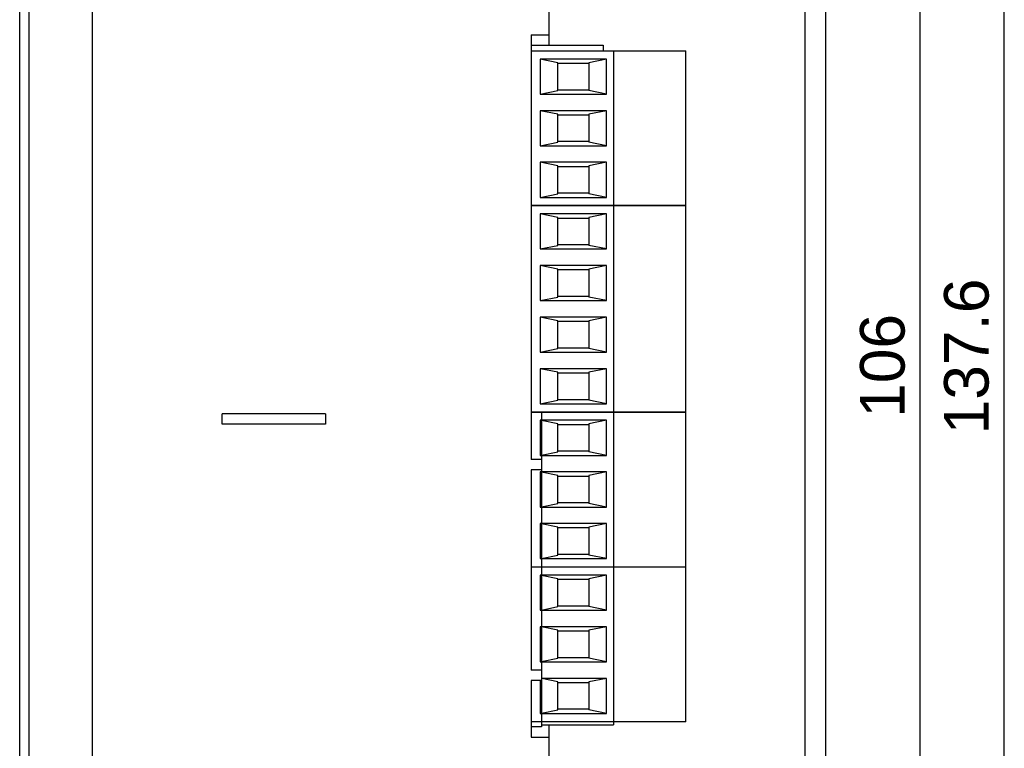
# Model space of a CAD drawing. Extents: x 10 to 287, y 22 to 188.
# Tile 2 of 22: x 15 to 110, y 60 to 131. Entities that reach past the tile are written whole.
import ezdxf

# ---------------------------------------------------------------- set-up
doc = ezdxf.new("R2010")
doc.units = 0
doc.layers.add('CAPA_1', color=7, linetype='CONTINUOUS')
doc.layers.add('COTES', color=7, linetype='CONTINUOUS')

# ---------------------------------------------------------------- blocks, each defined once
blk = doc.blocks.new('BLOCK_30')
at = {"layer": 'CAPA_1', "color": 7}
blk.add_lwpolyline([(16.047, 165.463), (16.047, 24.145)], dxfattribs=at)
blk = doc.blocks.new('BLOCK_32')
at = {"layer": 'CAPA_1', "color": 7}
blk.add_lwpolyline([(22.16, 167.153), (22.16, 22.455)], dxfattribs=at)
blk = doc.blocks.new('BLOCK_48')
at = {"layer": 'CAPA_1', "color": 7}
blk.add_lwpolyline([(64.66, 61.053), (66.41, 61.053)], dxfattribs=at)
blk = doc.blocks.new('BLOCK_49')
at = {"layer": 'CAPA_1', "color": 7}
blk.add_lwpolyline([(65.66, 62.053), (64.66, 62.053)], dxfattribs=at)
blk = doc.blocks.new('BLOCK_50')
at = {"layer": 'CAPA_1', "color": 7}
blk.add_lwpolyline([(65.66, 66.553), (64.66, 66.553)], dxfattribs=at)
blk = doc.blocks.new('BLOCK_51')
at = {"layer": 'CAPA_1', "color": 7}
blk.add_lwpolyline([(65.66, 67.553), (64.66, 67.553)], dxfattribs=at)
blk = doc.blocks.new('BLOCK_72')
at = {"layer": 'CAPA_1', "color": 7}
blk.add_lwpolyline([(64.66, 129.093), (64.66, 87.953)], dxfattribs=at)
blk = doc.blocks.new('BLOCK_73')
at = {"layer": 'CAPA_1', "color": 7}
blk.add_lwpolyline([(64.66, 86.953), (64.66, 67.553)], dxfattribs=at)
blk = doc.blocks.new('BLOCK_74')
at = {"layer": 'CAPA_1', "color": 7}
blk.add_lwpolyline([(64.66, 66.553), (64.66, 61.053)], dxfattribs=at)
blk = doc.blocks.new('BLOCK_77')
at = {"layer": 'CAPA_1', "color": 7}
blk.add_lwpolyline([(65.66, 92.533), (65.66, 62.053)], dxfattribs=at)
blk = doc.blocks.new('BLOCK_80')
at = {"layer": 'CAPA_1', "color": 7}
blk.add_lwpolyline([(66.41, 56.053), (66.41, 62.253)], dxfattribs=at)
blk = doc.blocks.new('BLOCK_81')
at = {"layer": 'CAPA_1', "color": 7}
blk.add_lwpolyline([(66.41, 128.103), (66.41, 134.053)], dxfattribs=at)
blk = doc.blocks.new('BLOCK_87')
at = {"layer": 'CAPA_1', "color": 7}
blk.add_lwpolyline([(65.66, 86.953), (64.66, 86.953)], dxfattribs=at)
blk = doc.blocks.new('BLOCK_102')
at = {"layer": 'CAPA_1', "color": 7}
blk.add_lwpolyline([(65.66, 87.953), (64.66, 87.953)], dxfattribs=at)
blk = doc.blocks.new('BLOCK_103')
at = {"layer": 'CAPA_1', "color": 7}
blk.add_lwpolyline([(65.66, 92.533), (64.66, 92.533)], dxfattribs=at)
blk = doc.blocks.new('BLOCK_105')
at = {"layer": 'CAPA_1', "color": 7}
blk.add_lwpolyline([(91.16, 132.053), (91.16, 58.053)], dxfattribs=at)
blk = doc.blocks.new('BLOCK_110')
at = {"layer": 'CAPA_1', "color": 7}
blk.add_lwpolyline([(64.66, 129.093), (66.41, 129.093)], dxfattribs=at)
blk = doc.blocks.new('BLOCK_147')
at = {"layer": 'CAPA_1', "color": 7}
blk.add_lwpolyline([(34.76, 91.373), (34.76, 92.373)], dxfattribs=at)
blk = doc.blocks.new('BLOCK_148')
at = {"layer": 'CAPA_1', "color": 7}
blk.add_lwpolyline([(44.76, 92.373), (44.76, 91.373)], dxfattribs=at)
blk = doc.blocks.new('BLOCK_149')
at = {"layer": 'CAPA_1', "color": 7}
blk.add_lwpolyline([(44.76, 91.373), (34.76, 91.373)], dxfattribs=at)
blk = doc.blocks.new('BLOCK_150')
at = {"layer": 'CAPA_1', "color": 7}
blk.add_lwpolyline([(44.76, 92.373), (34.76, 92.373)], dxfattribs=at)
blk = doc.blocks.new('BLOCK_151')
at = {"layer": 'CAPA_1', "color": 7}
blk.add_lwpolyline([(65.66, 63.374), (67.254, 63.699)], dxfattribs=at)
blk = doc.blocks.new('BLOCK_152')
at = {"layer": 'CAPA_1', "color": 7}
blk.add_lwpolyline([(71.954, 66.753), (70.254, 66.406)], dxfattribs=at)
blk = doc.blocks.new('BLOCK_153')
at = {"layer": 'CAPA_1', "color": 7}
blk.add_lwpolyline([(65.66, 68.374), (67.254, 68.699)], dxfattribs=at)
blk = doc.blocks.new('BLOCK_154')
at = {"layer": 'CAPA_1', "color": 7}
blk.add_lwpolyline([(65.66, 62.253), (72.654, 62.253)], dxfattribs=at)
blk = doc.blocks.new('BLOCK_155')
at = {"layer": 'CAPA_1', "color": 7}
blk.add_lwpolyline([(79.654, 62.553), (64.66, 62.553)], dxfattribs=at)
blk = doc.blocks.new('BLOCK_156')
at = {"layer": 'CAPA_1', "color": 7}
blk.add_lwpolyline([(65.554, 63.353), (71.954, 63.353)], dxfattribs=at)
blk = doc.blocks.new('BLOCK_157')
at = {"layer": 'CAPA_1', "color": 7}
blk.add_lwpolyline([(70.254, 63.753), (67.254, 63.753)], dxfattribs=at)
blk = doc.blocks.new('BLOCK_158')
at = {"layer": 'CAPA_1', "color": 7}
blk.add_lwpolyline([(67.254, 66.353), (70.254, 66.353)], dxfattribs=at)
blk = doc.blocks.new('BLOCK_159')
at = {"layer": 'CAPA_1', "color": 7}
blk.add_lwpolyline([(71.954, 66.753), (65.66, 66.753)], dxfattribs=at)
blk = doc.blocks.new('BLOCK_160')
at = {"layer": 'CAPA_1', "color": 7}
blk.add_lwpolyline([(71.954, 71.753), (70.254, 71.406)], dxfattribs=at)
blk = doc.blocks.new('BLOCK_161')
at = {"layer": 'CAPA_1', "color": 7}
blk.add_lwpolyline([(65.66, 73.374), (67.254, 73.699)], dxfattribs=at)
blk = doc.blocks.new('BLOCK_162')
at = {"layer": 'CAPA_1', "color": 7}
blk.add_lwpolyline([(71.954, 76.753), (70.254, 76.406)], dxfattribs=at)
blk = doc.blocks.new('BLOCK_163')
at = {"layer": 'CAPA_1', "color": 7}
blk.add_lwpolyline([(65.554, 68.353), (71.954, 68.353)], dxfattribs=at)
blk = doc.blocks.new('BLOCK_164')
at = {"layer": 'CAPA_1', "color": 7}
blk.add_lwpolyline([(70.254, 68.753), (67.254, 68.753)], dxfattribs=at)
blk = doc.blocks.new('BLOCK_165')
at = {"layer": 'CAPA_1', "color": 7}
blk.add_lwpolyline([(67.254, 71.353), (70.254, 71.353)], dxfattribs=at)
blk = doc.blocks.new('BLOCK_166')
at = {"layer": 'CAPA_1', "color": 7}
blk.add_lwpolyline([(71.954, 71.753), (65.554, 71.753)], dxfattribs=at)
blk = doc.blocks.new('BLOCK_167')
at = {"layer": 'CAPA_1', "color": 7}
blk.add_lwpolyline([(65.554, 73.353), (71.954, 73.353)], dxfattribs=at)
blk = doc.blocks.new('BLOCK_168')
at = {"layer": 'CAPA_1', "color": 7}
blk.add_lwpolyline([(71.954, 63.353), (70.254, 63.699)], dxfattribs=at)
blk = doc.blocks.new('BLOCK_169')
at = {"layer": 'CAPA_1', "color": 7}
blk.add_lwpolyline([(67.254, 66.406), (65.695, 66.724)], dxfattribs=at)
blk = doc.blocks.new('BLOCK_170')
at = {"layer": 'CAPA_1', "color": 7}
blk.add_lwpolyline([(71.954, 68.353), (70.254, 68.699)], dxfattribs=at)
blk = doc.blocks.new('BLOCK_171')
at = {"layer": 'CAPA_1', "color": 7}
blk.add_lwpolyline([(65.66, 78.374), (67.254, 78.699)], dxfattribs=at)
blk = doc.blocks.new('BLOCK_172')
at = {"layer": 'CAPA_1', "color": 7}
blk.add_lwpolyline([(71.954, 81.753), (70.254, 81.406)], dxfattribs=at)
blk = doc.blocks.new('BLOCK_173')
at = {"layer": 'CAPA_1', "color": 7}
blk.add_lwpolyline([(70.254, 73.753), (67.254, 73.753)], dxfattribs=at)
blk = doc.blocks.new('BLOCK_174')
at = {"layer": 'CAPA_1', "color": 7}
blk.add_lwpolyline([(67.254, 76.353), (70.254, 76.353)], dxfattribs=at)
blk = doc.blocks.new('BLOCK_175')
at = {"layer": 'CAPA_1', "color": 7}
blk.add_lwpolyline([(71.954, 76.753), (65.554, 76.753)], dxfattribs=at)
blk = doc.blocks.new('BLOCK_176')
at = {"layer": 'CAPA_1', "color": 7}
blk.add_lwpolyline([(64.66, 77.553), (79.654, 77.553)], dxfattribs=at)
blk = doc.blocks.new('BLOCK_177')
at = {"layer": 'CAPA_1', "color": 7}
blk.add_lwpolyline([(65.554, 78.353), (71.954, 78.353)], dxfattribs=at)
blk = doc.blocks.new('BLOCK_178')
at = {"layer": 'CAPA_1', "color": 7}
blk.add_lwpolyline([(70.254, 78.753), (67.254, 78.753)], dxfattribs=at)
blk = doc.blocks.new('BLOCK_179')
at = {"layer": 'CAPA_1', "color": 7}
blk.add_lwpolyline([(67.254, 71.406), (65.66, 71.731)], dxfattribs=at)
blk = doc.blocks.new('BLOCK_180')
at = {"layer": 'CAPA_1', "color": 7}
blk.add_lwpolyline([(71.954, 73.353), (70.254, 73.699)], dxfattribs=at)
blk = doc.blocks.new('BLOCK_181')
at = {"layer": 'CAPA_1', "color": 7}
blk.add_lwpolyline([(67.254, 76.406), (65.66, 76.731)], dxfattribs=at)
blk = doc.blocks.new('BLOCK_182')
at = {"layer": 'CAPA_1', "color": 7}
blk.add_lwpolyline([(65.554, 126.753), (65.554, 123.353)], dxfattribs=at)
blk = doc.blocks.new('BLOCK_183')
at = {"layer": 'CAPA_1', "color": 7}
blk.add_lwpolyline([(65.554, 121.753), (65.554, 118.353)], dxfattribs=at)
blk = doc.blocks.new('BLOCK_184')
at = {"layer": 'CAPA_1', "color": 7}
blk.add_lwpolyline([(65.554, 116.753), (65.554, 113.353)], dxfattribs=at)
blk = doc.blocks.new('BLOCK_185')
at = {"layer": 'CAPA_1', "color": 7}
blk.add_lwpolyline([(65.554, 91.753), (65.554, 88.353)], dxfattribs=at)
blk = doc.blocks.new('BLOCK_186')
at = {"layer": 'CAPA_1', "color": 7}
blk.add_lwpolyline([(65.554, 86.753), (65.554, 83.353)], dxfattribs=at)
blk = doc.blocks.new('BLOCK_187')
at = {"layer": 'CAPA_1', "color": 7}
blk.add_lwpolyline([(65.554, 81.753), (65.554, 78.353)], dxfattribs=at)
blk = doc.blocks.new('BLOCK_188')
at = {"layer": 'CAPA_1', "color": 7}
blk.add_lwpolyline([(65.554, 76.753), (65.554, 73.353)], dxfattribs=at)
blk = doc.blocks.new('BLOCK_189')
at = {"layer": 'CAPA_1', "color": 7}
blk.add_lwpolyline([(65.554, 71.753), (65.554, 68.353)], dxfattribs=at)
blk = doc.blocks.new('BLOCK_190')
at = {"layer": 'CAPA_1', "color": 7}
blk.add_lwpolyline([(65.554, 66.553), (65.554, 63.353)], dxfattribs=at)
blk = doc.blocks.new('BLOCK_191')
at = {"layer": 'CAPA_1', "color": 7}
blk.add_lwpolyline([(67.254, 63.699), (67.254, 66.406)], dxfattribs=at)
blk = doc.blocks.new('BLOCK_192')
at = {"layer": 'CAPA_1', "color": 7}
blk.add_lwpolyline([(67.254, 68.699), (67.254, 71.406)], dxfattribs=at)
blk = doc.blocks.new('BLOCK_193')
at = {"layer": 'CAPA_1', "color": 7}
blk.add_lwpolyline([(67.254, 73.699), (67.254, 76.406)], dxfattribs=at)
blk = doc.blocks.new('BLOCK_194')
at = {"layer": 'CAPA_1', "color": 7}
blk.add_lwpolyline([(67.254, 78.699), (67.254, 81.406)], dxfattribs=at)
blk = doc.blocks.new('BLOCK_195')
at = {"layer": 'CAPA_1', "color": 7}
blk.add_lwpolyline([(67.254, 83.699), (67.254, 86.406)], dxfattribs=at)
blk = doc.blocks.new('BLOCK_196')
at = {"layer": 'CAPA_1', "color": 7}
blk.add_lwpolyline([(67.254, 88.699), (67.254, 91.406)], dxfattribs=at)
blk = doc.blocks.new('BLOCK_197')
at = {"layer": 'CAPA_1', "color": 7}
blk.add_lwpolyline([(67.254, 113.699), (67.254, 116.406)], dxfattribs=at)
blk = doc.blocks.new('BLOCK_198')
at = {"layer": 'CAPA_1', "color": 7}
blk.add_lwpolyline([(67.254, 118.699), (67.254, 121.406)], dxfattribs=at)
blk = doc.blocks.new('BLOCK_199')
at = {"layer": 'CAPA_1', "color": 7}
blk.add_lwpolyline([(67.254, 123.699), (67.254, 126.406)], dxfattribs=at)
blk = doc.blocks.new('BLOCK_200')
at = {"layer": 'CAPA_1', "color": 7}
blk.add_lwpolyline([(65.66, 83.374), (67.254, 83.699)], dxfattribs=at)
blk = doc.blocks.new('BLOCK_201')
at = {"layer": 'CAPA_1', "color": 7}
blk.add_lwpolyline([(71.954, 86.753), (70.254, 86.406)], dxfattribs=at)
blk = doc.blocks.new('BLOCK_202')
at = {"layer": 'CAPA_1', "color": 7}
blk.add_lwpolyline([(65.66, 88.374), (67.254, 88.699)], dxfattribs=at)
blk = doc.blocks.new('BLOCK_203')
at = {"layer": 'CAPA_1', "color": 7}
blk.add_lwpolyline([(67.254, 81.353), (70.254, 81.353)], dxfattribs=at)
blk = doc.blocks.new('BLOCK_204')
at = {"layer": 'CAPA_1', "color": 7}
blk.add_lwpolyline([(71.954, 81.753), (65.554, 81.753)], dxfattribs=at)
blk = doc.blocks.new('BLOCK_205')
at = {"layer": 'CAPA_1', "color": 7}
blk.add_lwpolyline([(65.554, 83.353), (71.954, 83.353)], dxfattribs=at)
blk = doc.blocks.new('BLOCK_206')
at = {"layer": 'CAPA_1', "color": 7}
blk.add_lwpolyline([(70.254, 83.753), (67.254, 83.753)], dxfattribs=at)
blk = doc.blocks.new('BLOCK_207')
at = {"layer": 'CAPA_1', "color": 7}
blk.add_lwpolyline([(67.254, 86.353), (70.254, 86.353)], dxfattribs=at)
blk = doc.blocks.new('BLOCK_208')
at = {"layer": 'CAPA_1', "color": 7}
blk.add_lwpolyline([(71.954, 86.753), (65.554, 86.753)], dxfattribs=at)
blk = doc.blocks.new('BLOCK_209')
at = {"layer": 'CAPA_1', "color": 7}
blk.add_lwpolyline([(71.954, 78.353), (70.254, 78.699)], dxfattribs=at)
blk = doc.blocks.new('BLOCK_210')
at = {"layer": 'CAPA_1', "color": 7}
blk.add_lwpolyline([(67.254, 81.406), (65.66, 81.731)], dxfattribs=at)
blk = doc.blocks.new('BLOCK_211')
at = {"layer": 'CAPA_1', "color": 7}
blk.add_lwpolyline([(71.954, 83.353), (70.254, 83.699)], dxfattribs=at)
blk = doc.blocks.new('BLOCK_212')
at = {"layer": 'CAPA_1', "color": 7}
blk.add_lwpolyline([(70.254, 126.406), (70.254, 123.699)], dxfattribs=at)
blk = doc.blocks.new('BLOCK_213')
at = {"layer": 'CAPA_1', "color": 7}
blk.add_lwpolyline([(70.254, 121.406), (70.254, 118.699)], dxfattribs=at)
blk = doc.blocks.new('BLOCK_214')
at = {"layer": 'CAPA_1', "color": 7}
blk.add_lwpolyline([(70.254, 116.406), (70.254, 113.699)], dxfattribs=at)
blk = doc.blocks.new('BLOCK_215')
at = {"layer": 'CAPA_1', "color": 7}
blk.add_lwpolyline([(70.254, 91.406), (70.254, 88.699)], dxfattribs=at)
blk = doc.blocks.new('BLOCK_216')
at = {"layer": 'CAPA_1', "color": 7}
blk.add_lwpolyline([(70.254, 86.406), (70.254, 83.699)], dxfattribs=at)
blk = doc.blocks.new('BLOCK_217')
at = {"layer": 'CAPA_1', "color": 7}
blk.add_lwpolyline([(70.254, 81.406), (70.254, 78.699)], dxfattribs=at)
blk = doc.blocks.new('BLOCK_218')
at = {"layer": 'CAPA_1', "color": 7}
blk.add_lwpolyline([(70.254, 76.406), (70.254, 73.699)], dxfattribs=at)
blk = doc.blocks.new('BLOCK_219')
at = {"layer": 'CAPA_1', "color": 7}
blk.add_lwpolyline([(70.254, 71.406), (70.254, 68.699)], dxfattribs=at)
blk = doc.blocks.new('BLOCK_220')
at = {"layer": 'CAPA_1', "color": 7}
blk.add_lwpolyline([(70.254, 66.406), (70.254, 63.699)], dxfattribs=at)
blk = doc.blocks.new('BLOCK_221')
at = {"layer": 'CAPA_1', "color": 7}
blk.add_lwpolyline([(71.654, 128.103), (71.654, 127.553)], dxfattribs=at)
blk = doc.blocks.new('BLOCK_222')
at = {"layer": 'CAPA_1', "color": 7}
blk.add_lwpolyline([(71.954, 63.353), (71.954, 66.753)], dxfattribs=at)
blk = doc.blocks.new('BLOCK_223')
at = {"layer": 'CAPA_1', "color": 7}
blk.add_lwpolyline([(71.954, 68.353), (71.954, 71.753)], dxfattribs=at)
blk = doc.blocks.new('BLOCK_224')
at = {"layer": 'CAPA_1', "color": 7}
blk.add_lwpolyline([(71.954, 73.353), (71.954, 76.753)], dxfattribs=at)
blk = doc.blocks.new('BLOCK_225')
at = {"layer": 'CAPA_1', "color": 7}
blk.add_lwpolyline([(71.954, 78.353), (71.954, 81.753)], dxfattribs=at)
blk = doc.blocks.new('BLOCK_226')
at = {"layer": 'CAPA_1', "color": 7}
blk.add_lwpolyline([(71.954, 83.353), (71.954, 86.753)], dxfattribs=at)
blk = doc.blocks.new('BLOCK_227')
at = {"layer": 'CAPA_1', "color": 7}
blk.add_lwpolyline([(71.954, 88.353), (71.954, 91.753)], dxfattribs=at)
blk = doc.blocks.new('BLOCK_228')
at = {"layer": 'CAPA_1', "color": 7}
blk.add_lwpolyline([(71.954, 113.353), (71.954, 116.753)], dxfattribs=at)
blk = doc.blocks.new('BLOCK_229')
at = {"layer": 'CAPA_1', "color": 7}
blk.add_lwpolyline([(71.954, 118.353), (71.954, 121.753)], dxfattribs=at)
blk = doc.blocks.new('BLOCK_230')
at = {"layer": 'CAPA_1', "color": 7}
blk.add_lwpolyline([(71.954, 123.353), (71.954, 126.753)], dxfattribs=at)
blk = doc.blocks.new('BLOCK_231')
at = {"layer": 'CAPA_1', "color": 7}
blk.add_lwpolyline([(72.654, 127.553), (72.654, 112.553)], dxfattribs=at)
blk = doc.blocks.new('BLOCK_232')
at = {"layer": 'CAPA_1', "color": 7}
blk.add_lwpolyline([(72.654, 92.553), (72.654, 62.253)], dxfattribs=at)
blk = doc.blocks.new('BLOCK_233')
at = {"layer": 'CAPA_1', "color": 7}
blk.add_lwpolyline([(71.954, 91.753), (70.254, 91.406)], dxfattribs=at)
blk = doc.blocks.new('BLOCK_234')
at = {"layer": 'CAPA_1', "color": 7}
blk.add_lwpolyline([(65.554, 88.353), (71.954, 88.353)], dxfattribs=at)
blk = doc.blocks.new('BLOCK_235')
at = {"layer": 'CAPA_1', "color": 7}
blk.add_lwpolyline([(70.254, 88.753), (67.254, 88.753)], dxfattribs=at)
blk = doc.blocks.new('BLOCK_236')
at = {"layer": 'CAPA_1', "color": 7}
blk.add_lwpolyline([(67.254, 91.353), (70.254, 91.353)], dxfattribs=at)
blk = doc.blocks.new('BLOCK_237')
at = {"layer": 'CAPA_1', "color": 7}
blk.add_lwpolyline([(71.954, 91.753), (65.554, 91.753)], dxfattribs=at)
blk = doc.blocks.new('BLOCK_238')
at = {"layer": 'CAPA_1', "color": 7}
blk.add_lwpolyline([(64.66, 92.553), (79.654, 92.553)], dxfattribs=at)
blk = doc.blocks.new('BLOCK_239')
at = {"layer": 'CAPA_1', "color": 7}
blk.add_lwpolyline([(67.254, 86.406), (65.66, 86.731)], dxfattribs=at)
blk = doc.blocks.new('BLOCK_240')
at = {"layer": 'CAPA_1', "color": 7}
blk.add_lwpolyline([(71.954, 88.353), (70.254, 88.699)], dxfattribs=at)
blk = doc.blocks.new('BLOCK_241')
at = {"layer": 'CAPA_1', "color": 7}
blk.add_lwpolyline([(67.254, 91.406), (65.66, 91.731)], dxfattribs=at)
blk = doc.blocks.new('BLOCK_242')
at = {"layer": 'CAPA_1', "color": 7}
blk.add_lwpolyline([(79.654, 62.553), (79.654, 92.553)], dxfattribs=at)
blk = doc.blocks.new('BLOCK_243')
at = {"layer": 'CAPA_1', "color": 7}
blk.add_lwpolyline([(79.654, 112.553), (79.654, 127.553)], dxfattribs=at)
blk = doc.blocks.new('BLOCK_244')
at = {"layer": 'CAPA_1', "color": 7}
blk.add_lwpolyline([(65.554, 113.353), (67.254, 113.699)], dxfattribs=at)
blk = doc.blocks.new('BLOCK_245')
at = {"layer": 'CAPA_1', "color": 7}
blk.add_lwpolyline([(71.954, 116.753), (70.254, 116.406)], dxfattribs=at)
blk = doc.blocks.new('BLOCK_246')
at = {"layer": 'CAPA_1', "color": 7}
blk.add_lwpolyline([(79.654, 112.553), (64.66, 112.553)], dxfattribs=at)
blk = doc.blocks.new('BLOCK_247')
at = {"layer": 'CAPA_1', "color": 7}
blk.add_lwpolyline([(65.554, 113.353), (71.954, 113.353)], dxfattribs=at)
blk = doc.blocks.new('BLOCK_248')
at = {"layer": 'CAPA_1', "color": 7}
blk.add_lwpolyline([(70.254, 113.753), (67.254, 113.753)], dxfattribs=at)
blk = doc.blocks.new('BLOCK_249')
at = {"layer": 'CAPA_1', "color": 7}
blk.add_lwpolyline([(65.554, 118.353), (67.254, 118.699)], dxfattribs=at)
blk = doc.blocks.new('BLOCK_250')
at = {"layer": 'CAPA_1', "color": 7}
blk.add_lwpolyline([(71.954, 121.753), (70.254, 121.406)], dxfattribs=at)
blk = doc.blocks.new('BLOCK_251')
at = {"layer": 'CAPA_1', "color": 7}
blk.add_lwpolyline([(65.554, 123.353), (67.254, 123.699)], dxfattribs=at)
blk = doc.blocks.new('BLOCK_252')
at = {"layer": 'CAPA_1', "color": 7}
blk.add_lwpolyline([(67.254, 116.353), (70.254, 116.353)], dxfattribs=at)
blk = doc.blocks.new('BLOCK_253')
at = {"layer": 'CAPA_1', "color": 7}
blk.add_lwpolyline([(71.954, 116.753), (65.554, 116.753)], dxfattribs=at)
blk = doc.blocks.new('BLOCK_254')
at = {"layer": 'CAPA_1', "color": 7}
blk.add_lwpolyline([(65.554, 118.353), (71.954, 118.353)], dxfattribs=at)
blk = doc.blocks.new('BLOCK_255')
at = {"layer": 'CAPA_1', "color": 7}
blk.add_lwpolyline([(70.254, 118.753), (67.254, 118.753)], dxfattribs=at)
blk = doc.blocks.new('BLOCK_256')
at = {"layer": 'CAPA_1', "color": 7}
blk.add_lwpolyline([(71.954, 113.353), (70.254, 113.699)], dxfattribs=at)
blk = doc.blocks.new('BLOCK_257')
at = {"layer": 'CAPA_1', "color": 7}
blk.add_lwpolyline([(67.254, 116.406), (65.554, 116.753)], dxfattribs=at)
blk = doc.blocks.new('BLOCK_258')
at = {"layer": 'CAPA_1', "color": 7}
blk.add_lwpolyline([(71.954, 118.353), (70.254, 118.699)], dxfattribs=at)
blk = doc.blocks.new('BLOCK_259')
at = {"layer": 'CAPA_1', "color": 7}
blk.add_lwpolyline([(71.954, 126.753), (70.254, 126.406)], dxfattribs=at)
blk = doc.blocks.new('BLOCK_260')
at = {"layer": 'CAPA_1', "color": 7}
blk.add_lwpolyline([(67.254, 121.353), (70.254, 121.353)], dxfattribs=at)
blk = doc.blocks.new('BLOCK_261')
at = {"layer": 'CAPA_1', "color": 7}
blk.add_lwpolyline([(71.954, 121.753), (65.554, 121.753)], dxfattribs=at)
blk = doc.blocks.new('BLOCK_262')
at = {"layer": 'CAPA_1', "color": 7}
blk.add_lwpolyline([(65.554, 123.353), (71.954, 123.353)], dxfattribs=at)
blk = doc.blocks.new('BLOCK_263')
at = {"layer": 'CAPA_1', "color": 7}
blk.add_lwpolyline([(70.254, 123.752), (67.254, 123.752)], dxfattribs=at)
blk = doc.blocks.new('BLOCK_264')
at = {"layer": 'CAPA_1', "color": 7}
blk.add_lwpolyline([(67.254, 126.352), (70.254, 126.352)], dxfattribs=at)
blk = doc.blocks.new('BLOCK_265')
at = {"layer": 'CAPA_1', "color": 7}
blk.add_lwpolyline([(71.954, 126.753), (65.554, 126.753)], dxfattribs=at)
blk = doc.blocks.new('BLOCK_266')
at = {"layer": 'CAPA_1', "color": 7}
blk.add_lwpolyline([(64.66, 127.553), (79.654, 127.553)], dxfattribs=at)
blk = doc.blocks.new('BLOCK_267')
at = {"layer": 'CAPA_1', "color": 7}
blk.add_lwpolyline([(64.66, 128.103), (71.654, 128.103)], dxfattribs=at)
blk = doc.blocks.new('BLOCK_268')
at = {"layer": 'CAPA_1', "color": 7}
blk.add_lwpolyline([(67.254, 121.406), (65.554, 121.753)], dxfattribs=at)
blk = doc.blocks.new('BLOCK_269')
at = {"layer": 'CAPA_1', "color": 7}
blk.add_lwpolyline([(71.954, 123.353), (70.254, 123.699)], dxfattribs=at)
blk = doc.blocks.new('BLOCK_270')
at = {"layer": 'CAPA_1', "color": 7}
blk.add_lwpolyline([(67.254, 126.406), (65.554, 126.753)], dxfattribs=at)
blk = doc.blocks.new('BLOCK_281')
at = {"layer": 'CAPA_1', "color": 7}
blk.add_lwpolyline([(65.554, 111.753), (65.554, 108.353)], dxfattribs=at)
blk = doc.blocks.new('BLOCK_282')
at = {"layer": 'CAPA_1', "color": 7}
blk.add_lwpolyline([(65.554, 106.753), (65.554, 103.353)], dxfattribs=at)
blk = doc.blocks.new('BLOCK_283')
at = {"layer": 'CAPA_1', "color": 7}
blk.add_lwpolyline([(65.554, 101.753), (65.554, 98.353)], dxfattribs=at)
blk = doc.blocks.new('BLOCK_284')
at = {"layer": 'CAPA_1', "color": 7}
blk.add_lwpolyline([(65.554, 96.753), (65.554, 93.353)], dxfattribs=at)
blk = doc.blocks.new('BLOCK_285')
at = {"layer": 'CAPA_1', "color": 7}
blk.add_lwpolyline([(67.254, 93.699), (67.254, 96.406)], dxfattribs=at)
blk = doc.blocks.new('BLOCK_286')
at = {"layer": 'CAPA_1', "color": 7}
blk.add_lwpolyline([(67.254, 98.699), (67.254, 101.406)], dxfattribs=at)
blk = doc.blocks.new('BLOCK_287')
at = {"layer": 'CAPA_1', "color": 7}
blk.add_lwpolyline([(67.254, 103.699), (67.254, 106.406)], dxfattribs=at)
blk = doc.blocks.new('BLOCK_288')
at = {"layer": 'CAPA_1', "color": 7}
blk.add_lwpolyline([(67.254, 108.699), (67.254, 111.406)], dxfattribs=at)
blk = doc.blocks.new('BLOCK_289')
at = {"layer": 'CAPA_1', "color": 7}
blk.add_lwpolyline([(70.254, 111.406), (70.254, 108.699)], dxfattribs=at)
blk = doc.blocks.new('BLOCK_290')
at = {"layer": 'CAPA_1', "color": 7}
blk.add_lwpolyline([(70.254, 106.406), (70.254, 103.699)], dxfattribs=at)
blk = doc.blocks.new('BLOCK_291')
at = {"layer": 'CAPA_1', "color": 7}
blk.add_lwpolyline([(70.254, 101.406), (70.254, 98.699)], dxfattribs=at)
blk = doc.blocks.new('BLOCK_292')
at = {"layer": 'CAPA_1', "color": 7}
blk.add_lwpolyline([(70.254, 96.406), (70.254, 93.699)], dxfattribs=at)
blk = doc.blocks.new('BLOCK_293')
at = {"layer": 'CAPA_1', "color": 7}
blk.add_lwpolyline([(71.954, 93.353), (71.954, 96.753)], dxfattribs=at)
blk = doc.blocks.new('BLOCK_294')
at = {"layer": 'CAPA_1', "color": 7}
blk.add_lwpolyline([(71.954, 98.353), (71.954, 101.753)], dxfattribs=at)
blk = doc.blocks.new('BLOCK_295')
at = {"layer": 'CAPA_1', "color": 7}
blk.add_lwpolyline([(71.954, 103.353), (71.954, 106.753)], dxfattribs=at)
blk = doc.blocks.new('BLOCK_296')
at = {"layer": 'CAPA_1', "color": 7}
blk.add_lwpolyline([(71.954, 108.353), (71.954, 111.753)], dxfattribs=at)
blk = doc.blocks.new('BLOCK_297')
at = {"layer": 'CAPA_1', "color": 7}
blk.add_lwpolyline([(72.654, 112.553), (72.654, 92.553)], dxfattribs=at)
blk = doc.blocks.new('BLOCK_298')
at = {"layer": 'CAPA_1', "color": 7}
blk.add_lwpolyline([(65.554, 93.353), (67.254, 93.699)], dxfattribs=at)
blk = doc.blocks.new('BLOCK_299')
at = {"layer": 'CAPA_1', "color": 7}
blk.add_lwpolyline([(71.954, 96.753), (70.254, 96.406)], dxfattribs=at)
blk = doc.blocks.new('BLOCK_300')
at = {"layer": 'CAPA_1', "color": 7}
blk.add_lwpolyline([(79.654, 92.553), (64.66, 92.553)], dxfattribs=at)
blk = doc.blocks.new('BLOCK_301')
at = {"layer": 'CAPA_1', "color": 7}
blk.add_lwpolyline([(65.554, 93.353), (71.954, 93.353)], dxfattribs=at)
blk = doc.blocks.new('BLOCK_302')
at = {"layer": 'CAPA_1', "color": 7}
blk.add_lwpolyline([(70.254, 93.753), (67.254, 93.753)], dxfattribs=at)
blk = doc.blocks.new('BLOCK_303')
at = {"layer": 'CAPA_1', "color": 7}
blk.add_lwpolyline([(79.654, 92.553), (79.654, 112.553)], dxfattribs=at)
blk = doc.blocks.new('BLOCK_304')
at = {"layer": 'CAPA_1', "color": 7}
blk.add_lwpolyline([(65.554, 98.353), (67.254, 98.699)], dxfattribs=at)
blk = doc.blocks.new('BLOCK_305')
at = {"layer": 'CAPA_1', "color": 7}
blk.add_lwpolyline([(71.954, 101.753), (70.254, 101.406)], dxfattribs=at)
blk = doc.blocks.new('BLOCK_306')
at = {"layer": 'CAPA_1', "color": 7}
blk.add_lwpolyline([(65.554, 103.353), (67.254, 103.699)], dxfattribs=at)
blk = doc.blocks.new('BLOCK_307')
at = {"layer": 'CAPA_1', "color": 7}
blk.add_lwpolyline([(67.254, 96.353), (70.254, 96.353)], dxfattribs=at)
blk = doc.blocks.new('BLOCK_308')
at = {"layer": 'CAPA_1', "color": 7}
blk.add_lwpolyline([(71.954, 96.753), (65.554, 96.753)], dxfattribs=at)
blk = doc.blocks.new('BLOCK_309')
at = {"layer": 'CAPA_1', "color": 7}
blk.add_lwpolyline([(65.554, 98.353), (71.954, 98.353)], dxfattribs=at)
blk = doc.blocks.new('BLOCK_310')
at = {"layer": 'CAPA_1', "color": 7}
blk.add_lwpolyline([(70.254, 98.753), (67.254, 98.753)], dxfattribs=at)
blk = doc.blocks.new('BLOCK_311')
at = {"layer": 'CAPA_1', "color": 7}
blk.add_lwpolyline([(71.954, 93.353), (70.254, 93.699)], dxfattribs=at)
blk = doc.blocks.new('BLOCK_312')
at = {"layer": 'CAPA_1', "color": 7}
blk.add_lwpolyline([(67.254, 96.406), (65.554, 96.753)], dxfattribs=at)
blk = doc.blocks.new('BLOCK_313')
at = {"layer": 'CAPA_1', "color": 7}
blk.add_lwpolyline([(71.954, 106.753), (70.254, 106.406)], dxfattribs=at)
blk = doc.blocks.new('BLOCK_314')
at = {"layer": 'CAPA_1', "color": 7}
blk.add_lwpolyline([(65.554, 108.353), (67.254, 108.699)], dxfattribs=at)
blk = doc.blocks.new('BLOCK_315')
at = {"layer": 'CAPA_1', "color": 7}
blk.add_lwpolyline([(71.954, 111.753), (70.254, 111.406)], dxfattribs=at)
blk = doc.blocks.new('BLOCK_316')
at = {"layer": 'CAPA_1', "color": 7}
blk.add_lwpolyline([(67.254, 101.353), (70.254, 101.353)], dxfattribs=at)
blk = doc.blocks.new('BLOCK_317')
at = {"layer": 'CAPA_1', "color": 7}
blk.add_lwpolyline([(71.954, 101.753), (65.554, 101.753)], dxfattribs=at)
blk = doc.blocks.new('BLOCK_318')
at = {"layer": 'CAPA_1', "color": 7}
blk.add_lwpolyline([(65.554, 103.353), (71.954, 103.353)], dxfattribs=at)
blk = doc.blocks.new('BLOCK_319')
at = {"layer": 'CAPA_1', "color": 7}
blk.add_lwpolyline([(70.254, 103.753), (67.254, 103.753)], dxfattribs=at)
blk = doc.blocks.new('BLOCK_320')
at = {"layer": 'CAPA_1', "color": 7}
blk.add_lwpolyline([(67.254, 106.353), (70.254, 106.353)], dxfattribs=at)
blk = doc.blocks.new('BLOCK_321')
at = {"layer": 'CAPA_1', "color": 7}
blk.add_lwpolyline([(71.954, 106.753), (65.554, 106.753)], dxfattribs=at)
blk = doc.blocks.new('BLOCK_322')
at = {"layer": 'CAPA_1', "color": 7}
blk.add_lwpolyline([(71.954, 98.353), (70.254, 98.699)], dxfattribs=at)
blk = doc.blocks.new('BLOCK_323')
at = {"layer": 'CAPA_1', "color": 7}
blk.add_lwpolyline([(67.254, 101.406), (65.554, 101.753)], dxfattribs=at)
blk = doc.blocks.new('BLOCK_324')
at = {"layer": 'CAPA_1', "color": 7}
blk.add_lwpolyline([(71.954, 103.353), (70.254, 103.699)], dxfattribs=at)
blk = doc.blocks.new('BLOCK_325')
at = {"layer": 'CAPA_1', "color": 7}
blk.add_lwpolyline([(65.554, 108.353), (71.954, 108.353)], dxfattribs=at)
blk = doc.blocks.new('BLOCK_326')
at = {"layer": 'CAPA_1', "color": 7}
blk.add_lwpolyline([(70.254, 108.753), (67.254, 108.753)], dxfattribs=at)
blk = doc.blocks.new('BLOCK_327')
at = {"layer": 'CAPA_1', "color": 7}
blk.add_lwpolyline([(67.254, 111.353), (70.254, 111.353)], dxfattribs=at)
blk = doc.blocks.new('BLOCK_328')
at = {"layer": 'CAPA_1', "color": 7}
blk.add_lwpolyline([(71.954, 111.753), (65.554, 111.753)], dxfattribs=at)
blk = doc.blocks.new('BLOCK_329')
at = {"layer": 'CAPA_1', "color": 7}
blk.add_lwpolyline([(64.66, 112.553), (79.654, 112.553)], dxfattribs=at)
blk = doc.blocks.new('BLOCK_330')
at = {"layer": 'CAPA_1', "color": 7}
blk.add_lwpolyline([(67.254, 106.406), (65.554, 106.753)], dxfattribs=at)
blk = doc.blocks.new('BLOCK_331')
at = {"layer": 'CAPA_1', "color": 7}
blk.add_lwpolyline([(71.954, 108.353), (70.254, 108.699)], dxfattribs=at)
blk = doc.blocks.new('BLOCK_332')
at = {"layer": 'CAPA_1', "color": 7}
blk.add_lwpolyline([(67.254, 111.406), (65.554, 111.753)], dxfattribs=at)
blk = doc.blocks.new('BLOCK_334')
at = {"layer": 'CAPA_1', "color": 7}
blk.add_open_spline([(22.16, 27.253), (22.16, 27.253), (41.927, 27.425), (41.927, 27.425), (43.025, 27.435), (43.91, 28.328), (43.91, 29.425), (43.91, 29.425), (43.91, 29.159), (43.91, 29.159), (43.91, 29.159), (43.91, 42.053), (43.91, 42.053), (43.91, 42.053), (91.177, 42.465), (91.177, 42.465), (92.275, 42.475), (93.16, 43.368), (93.16, 44.465), (93.16, 44.465), (93.16, 145.64), (93.16, 145.64), (93.16, 146.738), (92.275, 147.631), (91.177, 147.64), (91.177, 147.64), (43.91, 148.053), (43.91, 148.053), (43.91, 148.053), (43.91, 160.779), (43.91, 160.779), (43.91, 160.779), (43.91, 160.68), (43.91, 160.68), (43.91, 161.778), (43.025, 162.671), (41.927, 162.68), (41.927, 162.68), (22.16, 162.853), (22.16, 162.853), (22.16, 162.853), (22.16, 162.761), (22.16, 162.761), (22.16, 162.761), (22.16, 167.153), (22.16, 167.153), (22.16, 167.153), (16.047, 166.456), (16.047, 166.456), (15.541, 166.399), (15.16, 165.971), (15.16, 165.463), (15.16, 165.463), (15.16, 24.145), (15.16, 24.145), (15.16, 23.636), (15.541, 23.209), (16.047, 23.151), (16.047, 23.151), (22.16, 22.455), (22.16, 22.455), (22.16, 22.455), (22.16, 27.253), (22.16, 27.253)], degree=3, knots=[0, 0, 0, 0, 1, 1, 1, 2, 2, 2, 3, 3, 3, 4, 4, 4, 5, 5, 5, 6, 6, 6, 7, 7, 7, 8, 8, 8, 9, 9, 9, 10, 10, 10, 11, 11, 11, 12, 12, 12, 13, 13, 13, 14, 14, 14, 15, 15, 15, 16, 16, 16, 17, 17, 17, 18, 18, 18, 19, 19, 19, 20, 20, 20, 21, 21, 21, 21], dxfattribs=at)
blk = doc.blocks.new('BLOCK_340')
at = {"layer": 'COTES', "color": 7, "insert": (100.892, 91.996), "char_height": 4.318, "attachment_point": 7, "rotation": 90}
blk.add_mtext('\\fArial|b0|i0|c0|p34;\\W1;106', dxfattribs=at)
blk = doc.blocks.new('BLOCK_341')
at = {"layer": 'COTES', "color": 7, "insert": (109.025, 90.396), "char_height": 4.318, "attachment_point": 7, "rotation": 90}
blk.add_mtext('\\fArial|b0|i0|c0|p34;\\W1;137.6', dxfattribs=at)
blk = doc.blocks.new('BLOCK_356')
at = {"layer": 'COTES', "color": 7}
blk.add_lwpolyline([(102.348, 42.053), (102.348, 148.053)], dxfattribs=at)
blk = doc.blocks.new('BLOCK_358')
at = {"layer": 'COTES', "color": 7}
blk.add_lwpolyline([(110.481, 26.253), (110.481, 163.853)], dxfattribs=at)

msp = doc.modelspace()

# ---------------------------------------------------------------- block references
at = {"layer": 'CAPA_1'}
for name in ['BLOCK_334', 'BLOCK_32', 'BLOCK_30', 'BLOCK_81', 'BLOCK_105', 'BLOCK_72', 'BLOCK_110', 'BLOCK_267', 'BLOCK_221', 'BLOCK_266', 'BLOCK_231', 'BLOCK_243', 'BLOCK_182', 'BLOCK_265', 'BLOCK_270', 'BLOCK_199', 'BLOCK_264', 'BLOCK_259', 'BLOCK_212', 'BLOCK_230', 'BLOCK_251', 'BLOCK_262', 'BLOCK_263', 'BLOCK_269', 'BLOCK_183', 'BLOCK_261', 'BLOCK_268', 'BLOCK_198', 'BLOCK_260', 'BLOCK_250', 'BLOCK_213', 'BLOCK_229', 'BLOCK_249', 'BLOCK_254', 'BLOCK_255', 'BLOCK_258', 'BLOCK_184', 'BLOCK_253', 'BLOCK_257', 'BLOCK_197', 'BLOCK_252', 'BLOCK_245', 'BLOCK_214', 'BLOCK_228', 'BLOCK_244', 'BLOCK_248', 'BLOCK_256', 'BLOCK_246', 'BLOCK_329', 'BLOCK_247', 'BLOCK_297', 'BLOCK_303', 'BLOCK_281', 'BLOCK_328', 'BLOCK_332', 'BLOCK_315', 'BLOCK_296', 'BLOCK_288', 'BLOCK_327', 'BLOCK_289', 'BLOCK_314', 'BLOCK_326', 'BLOCK_331', 'BLOCK_325', 'BLOCK_282', 'BLOCK_321', 'BLOCK_330', 'BLOCK_287', 'BLOCK_320', 'BLOCK_313', 'BLOCK_290', 'BLOCK_295', 'BLOCK_306', 'BLOCK_318', 'BLOCK_319', 'BLOCK_324', 'BLOCK_283', 'BLOCK_317', 'BLOCK_323', 'BLOCK_286', 'BLOCK_316', 'BLOCK_305', 'BLOCK_291', 'BLOCK_294', 'BLOCK_304', 'BLOCK_309', 'BLOCK_310', 'BLOCK_322', 'BLOCK_284', 'BLOCK_308', 'BLOCK_312', 'BLOCK_285', 'BLOCK_307', 'BLOCK_299', 'BLOCK_292', 'BLOCK_293', 'BLOCK_298', 'BLOCK_302', 'BLOCK_311', 'BLOCK_238', 'BLOCK_300', 'BLOCK_103', 'BLOCK_301', 'BLOCK_77', 'BLOCK_232', 'BLOCK_242', 'BLOCK_147', 'BLOCK_150', 'BLOCK_148', 'BLOCK_185', 'BLOCK_237', 'BLOCK_241', 'BLOCK_233', 'BLOCK_227', 'BLOCK_149', 'BLOCK_196', 'BLOCK_236', 'BLOCK_215', 'BLOCK_202', 'BLOCK_235', 'BLOCK_240', 'BLOCK_102', 'BLOCK_234', 'BLOCK_73', 'BLOCK_87', 'BLOCK_186', 'BLOCK_208', 'BLOCK_201', 'BLOCK_226', 'BLOCK_239', 'BLOCK_195', 'BLOCK_207', 'BLOCK_216', 'BLOCK_205', 'BLOCK_200', 'BLOCK_206', 'BLOCK_211', 'BLOCK_187', 'BLOCK_204', 'BLOCK_210', 'BLOCK_194', 'BLOCK_203', 'BLOCK_172', 'BLOCK_217', 'BLOCK_225', 'BLOCK_177', 'BLOCK_171', 'BLOCK_178', 'BLOCK_209', 'BLOCK_176', 'BLOCK_175', 'BLOCK_188', 'BLOCK_181', 'BLOCK_193', 'BLOCK_174', 'BLOCK_162', 'BLOCK_218', 'BLOCK_224', 'BLOCK_161', 'BLOCK_173', 'BLOCK_180', 'BLOCK_167', 'BLOCK_166', 'BLOCK_189', 'BLOCK_179', 'BLOCK_160', 'BLOCK_223', 'BLOCK_192', 'BLOCK_165', 'BLOCK_219', 'BLOCK_153', 'BLOCK_164', 'BLOCK_170', 'BLOCK_163', 'BLOCK_51', 'BLOCK_159', 'BLOCK_152', 'BLOCK_222', 'BLOCK_50', 'BLOCK_74', 'BLOCK_190', 'BLOCK_169', 'BLOCK_191', 'BLOCK_158', 'BLOCK_220', 'BLOCK_156', 'BLOCK_151', 'BLOCK_157', 'BLOCK_168', 'BLOCK_155', 'BLOCK_49', 'BLOCK_154', 'BLOCK_80', 'BLOCK_48']:
    msp.add_blockref(name, (0, 0), dxfattribs=at)
at = {"layer": 'COTES'}
for name in ['BLOCK_358', 'BLOCK_356', 'BLOCK_341', 'BLOCK_340']:
    msp.add_blockref(name, (0, 0), dxfattribs=at)

doc.saveas('drawing.dxf')
